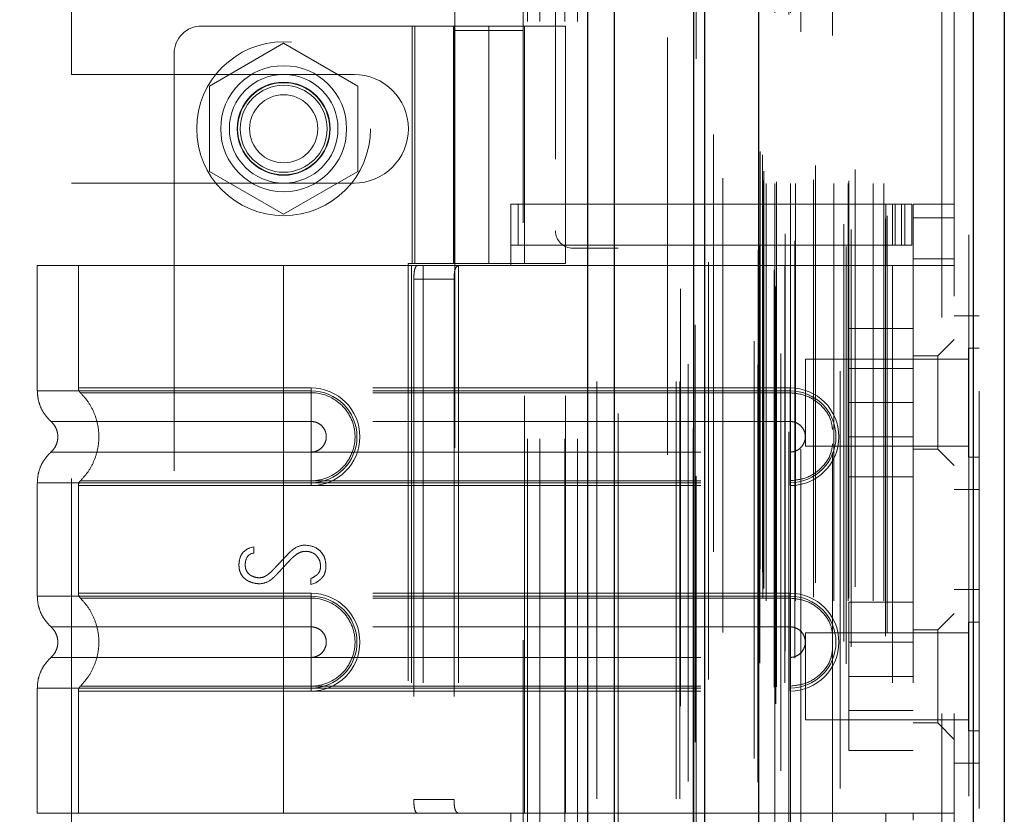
# Model space of a CAD drawing. Header units: inches. Extents: x 0.2 to 10.8, y 0.2 to 8.2.
# Tile 31 of 112: x 1.832 to 2.068, y 4.566 to 4.756. Entities that reach past the tile are written whole.
import ezdxf

# ---------------------------------------------------------------- set-up
doc = ezdxf.new("R2010")
doc.units = ezdxf.units.IN
doc.header["$MEASUREMENT"] = 0
doc.linetypes.add('HIDDEN', pattern=[0.075, 0.05, -0.025])
doc.layers.add('DIMENSIONS', color=140, linetype='Continuous')
doc.styles.add('SLDTEXTSTYLE0', font='TXT', dxfattribs={"width": 0.7})
doc.dimstyles.new('SLDDIMSTYLE1', dxfattribs={"dimtxt": 0.084961, "dimasz": 0.13, "dimexe": 0, "dimexo": 0.0625, "dimgap": 0.02124, "dimtad": 0, "dimtih": 1, "dimtoh": 1, "dimlfac": 12, "dimrnd": 1e-09, "dimzin": 12, "dimdsep": 46, "dimtxsty": 'SLDTEXTSTYLE0', "dimsah": 1, "dimcen": 0.09, "dimadec": 0, "dimazin": 3, "dimtfac": 1, "dimtmove": 0, "dimatfit": 0, "dimfxl": 0, "dimfrac": 2, "dimtolj": 1, "dimtzin": 12, "dimarcsym": 0})

# ---------------------------------------------------------------- blocks, each defined once
blk = doc.blocks.new('_D_6')
at = {"layer": 'DIMENSIONS'}
for p, q in [((1.13958, 4.356), (1.13958, 4.606)), ((1.84946, 4.356), (1.01458, 4.356)), ((0.97801, 4.14364), (0.94948, 4.14364)), ((0.94948, 4.14364), (0.94948, 4.00861)), ((1.30116, 4.14364), (1.32969, 4.14364)), ((1.32969, 4.14364), (1.32969, 4.00861)), ((0.94948, 4.00861), (0.97801, 4.00861)), ((1.32969, 4.00861), (1.30116, 4.00861)), ((1.84946, 3.91933), (1.01458, 3.91933)), ((1.13958, 3.91933), (1.13958, 3.66933))]:
    blk.add_line(p, q, dxfattribs=at)
for points in [[(1.13958, 4.356), (1.15958, 4.486), (1.11958, 4.486)], [(1.13958, 3.91933), (1.11958, 3.78933), (1.15958, 3.78933)]]:
    blk.add_solid(points, dxfattribs=at)
at = {"layer": 'DIMENSIONS', "char_height": 0.083333, "attachment_point": 1, "style": 'SLDTEXTSTYLE0'}
for s, insert in [('5.24', (1.01335, 4.27008)), ('133.1', (0.97801, 4.11603))]:
    blk.add_mtext(s, dxfattribs=dict(at, insert=insert))

msp = doc.modelspace()

# ---------------------------------------------------------------- linework, layer by layer
at = {"color": 7, "linetype": 'Continuous', "lineweight": 25}
for p, q in [((1.9685972, 3.1697457), (1.9685972, 5.1155752)), ((1.9749612, 3.1697457), (1.9749612, 5.1143949)), ((1.9940371, 3.1697457), (1.9940371, 5.1054213)), ((1.9966732, 3.1697457), (1.9966732, 5.1051624)), ((2.0094762, 5.0794582), (2.0094762, 3.1958502)), ((2.0609972, 5.0703737), (2.0609972, 3.2049347)), ((2.0684343, 5.0674286), (2.0684343, 3.2078798))]:
    msp.add_line(p, q, dxfattribs=at)
at = {"color": 7, "linetype": 'HIDDEN', "lineweight": 18}
for p, q in [((1.9685972, 5.1155752), (1.9685972, 3.1697457)), ((1.9685972, 5.1155752), (1.9685972, 3.1697457)), ((1.9685972, 3.1697457), (1.9685972, 5.1155752)), ((1.9707185, 3.1697457), (1.9707185, 5.1143949)), ((1.9707185, 3.1697457), (1.9707185, 5.1143949)), ((1.9749612, 3.1697457), (1.9749612, 5.1143949)), ((1.9897945, 3.1697457), (1.9897945, 5.1054213)), ((1.9897945, 3.1697457), (1.9897945, 5.1054213)), ((1.9906732, 3.1697457), (1.9906732, 5.1051624)), ((1.9940371, 3.1697457), (1.9940371, 5.1054213)), ((1.9942914, 3.1833798), (1.9942914, 5.0919286)), ((2.0137017, 3.1925161), (2.0137017, 5.0827923)), ((2.0137017, 3.1925161), (2.0137017, 5.0827923)), ((2.0084343, 5.0794582), (2.0084343, 3.1958502)), ((2.0132764, 3.1965202), (2.0132764, 5.0787882)), ((2.0137861, 3.1966101), (2.0137861, 5.0786983)), ((2.0158395, 3.1975848), (2.0158395, 5.0777236)), ((1.9975466, 3.1983385), (1.9975466, 5.0769749)), ((1.9975466, 3.1983469), (1.9975466, 5.0769733)), ((2.0148472, 5.0764778), (2.0148472, 3.1988016)), ((2.0093739, 5.0737642), (2.0093739, 3.2015442)), ((2.0094007, 3.2013345), (2.0094007, 5.0739739)), ((2.0098522, 3.2022981), (2.0098522, 5.0730103)), ((2.0098522, 3.2022981), (2.0098522, 5.0730103)), ((2.030514, 3.2021485), (2.030514, 5.0731599)), ((2.0182373, 3.2034893), (2.0182373, 5.071821)), ((2.0290825, 5.0722358), (2.0290825, 3.2030767)), ((2.0599553, 5.0703737), (2.0599553, 3.2049347)), ((2.0599553, 3.2049347), (2.0599553, 5.0703737)), ((2.0609972, 3.2049347), (2.0609972, 5.0703737)), ((2.0158705, 3.2051319), (2.0158705, 5.0701765)), ((2.0299297, 3.2074509), (2.0299297, 5.0678575)), ((2.0316945, 3.2061817), (2.0316945, 5.0691301)), ((2.0009832, 3.2096113), (2.0009832, 5.0656726)), ((2.0399467, 3.2087533), (2.0399467, 5.0665552)), ((2.0403794, 3.209484), (2.0403794, 5.0658244)), ((2.0624343, 5.0674286), (2.0624343, 3.2078798)), ((2.0105232, 3.2180345), (2.0105232, 5.0572739)), ((2.0105232, 3.2180345), (2.0105232, 5.0572739)), ((2.0113662, 3.2172012), (2.0113662, 5.0581072)), ((2.0113662, 3.2172012), (2.0113662, 5.0581072)), ((2.0134399, 5.0581072), (2.0134399, 3.2172012)), ((2.0134399, 3.2172012), (2.0134399, 5.0581072)), ((2.0138565, 3.2176179), (2.0138565, 5.0576905)), ((2.0167732, 5.0576905), (2.0167732, 3.2176179)), ((2.0171899, 3.2172012), (2.0171899, 5.0581072)), ((2.0171899, 5.0581072), (2.0171899, 3.2172012)), ((2.018363, 3.2172012), (2.018363, 5.0581072)), ((2.0226616, 3.2181178), (2.0226616, 5.057232)), ((2.0275336, 3.2172012), (2.0275336, 5.0581072)), ((2.0309786, 3.2172012), (2.0309786, 5.0581072)), ((2.0311907, 3.2178653), (2.0311907, 5.057446)), ((2.0370135, 3.2172012), (2.0370135, 5.0581072)), ((2.0395461, 3.2172012), (2.0395461, 5.0581072)), ((2.0395461, 3.2172012), (2.0395461, 5.0581072)), ((2.0107677, 3.2201959), (2.0107677, 5.0551125)), ((2.023209, 3.2214964), (2.023209, 5.053812)), ((2.023209, 3.2214964), (2.023209, 5.053812)), ((2.0327052, 3.2205672), (2.0327052, 5.0547412)), ((2.0196539, 5.0535412), (2.0196539, 3.221753)), ((2.0272649, 5.0527118), (2.0272649, 3.222598)), ((2.0099056, 3.2248874), (2.0099056, 5.050421)), ((2.0099056, 3.2248874), (2.0099056, 5.050421)), ((2.0104528, 3.2241144), (2.0104528, 5.051194)), ((2.0104528, 3.2241144), (2.0104528, 5.051194)), ((1.9945799, 5.0471096), (1.9945799, 3.2282129)), ((1.9987137, 3.2289779), (1.9987137, 5.0463305)), ((1.9608398, 5.0230791), (1.9608398, 4.7058707)), ((1.9876732, 3.2521624), (1.9876732, 5.0230791)), ((1.9876732, 3.2521624), (1.9876732, 5.0230791)), ((1.9876732, 3.2521624), (1.9876732, 5.0230791)), ((1.9876732, 3.2521624), (1.9876732, 5.0230791)), ((2.0534343, 3.2901959), (2.0534343, 4.9851125)), ((2.0534343, 3.2901959), (2.0534343, 4.9851125)), ((2.0534343, 4.9851125), (2.0534343, 3.2901959)), ((2.0534343, 4.9851125), (2.0534343, 3.2901959)), ((2.0564343, 3.2901959), (2.0564343, 4.9851125)), ((1.9540898, 4.3559957), (1.9540898, 4.9078291)), ((1.9540898, 4.3559957), (1.9540898, 4.9078291)), ((1.9570898, 4.3559957), (1.9570898, 4.9078291)), ((1.9630898, 4.3559957), (1.9630898, 4.9078291)), ((1.9660898, 4.3559957), (1.9660898, 4.9078291)), ((1.9660898, 4.3559957), (1.9660898, 4.9078291)), ((1.8448398, 4.7433499), (1.8448398, 4.8255895)), ((1.9366837, 4.7702543), (1.9366837, 4.7538501)), ((1.9530879, 4.7538501), (1.9530879, 4.7702543)), ((1.9448858, 4.7549524), (1.8759881, 4.7549524)), ((1.9265131, 4.7549524), (1.9265131, 4.6980299)), ((1.9271391, 4.6980299), (1.9271391, 4.7549524)), ((1.9363556, 4.7549524), (1.9363556, 4.6980299)), ((1.9366462, 4.7549524), (1.9366462, 4.6980299)), ((1.9448858, 4.7549524), (1.9448858, 4.6980299)), ((1.9448858, 4.7549524), (1.9632585, 4.7549524)), ((1.9448858, 4.6980299), (1.9448858, 4.7549524)), ((1.953416, 4.6980299), (1.953416, 4.7549524)), ((1.9632585, 4.6980299), (1.9632585, 4.7549524)), ((1.9366837, 4.7538501), (1.9530879, 4.7538501)), ((1.9366837, 4.7538501), (1.9366837, 4.5077871)), ((1.9530879, 4.5077871), (1.9530879, 4.7538501)), ((1.8956732, 4.750825), (1.8779232, 4.740577)), ((1.9134232, 4.740577), (1.8956732, 4.750825)), ((1.8694265, 4.7483908), (1.8694265, 4.5154511)), ((1.8448398, 4.7433499), (1.9125482, 4.7433499)), ((1.8779232, 4.740577), (1.8779232, 4.7200811)), ((1.9134232, 4.7200811), (1.9134232, 4.740577)), ((1.8779232, 4.7200811), (1.8956732, 4.7098331)), ((1.8956732, 4.7098331), (1.9134232, 4.7200811)), ((1.8448398, 4.5465166), (1.8448398, 4.7173082)), ((1.8448398, 4.7173082), (1.9125482, 4.7173082)), ((1.9501351, 4.7123015), (2.0400301, 4.7123015)), ((1.9501351, 4.6975377), (1.9501351, 4.7123015)), ((1.9519281, 4.702459), (1.9519281, 4.7123015)), ((2.0400301, 4.6975377), (2.0400301, 4.7123015)), ((2.0400301, 4.7123015), (2.0416705, 4.7123015)), ((2.0416705, 4.7123015), (2.0416705, 4.702459)), ((2.0416705, 4.7123015), (2.0446233, 4.7123015)), ((2.0422817, 4.702459), (2.0422817, 4.7123015)), ((2.0437696, 4.702459), (2.0437696, 4.7123015)), ((2.0446233, 4.702459), (2.0446233, 4.7123015)), ((2.0446233, 4.7123015), (2.0462637, 4.7123015)), ((2.0446233, 4.702459), (2.0446233, 4.7123015)), ((2.0462637, 4.702459), (2.0462637, 4.7123015)), ((2.0564343, 4.7123015), (2.0465918, 4.7123015)), ((2.0465918, 4.7090207), (2.0465918, 4.7123015)), ((2.0564343, 4.7090207), (2.0465918, 4.7090207)), ((2.0465918, 4.7090207), (2.0465918, 4.6991782)), ((2.0564343, 4.7090207), (2.0465918, 4.7090207)), ((1.9501351, 4.702459), (2.0400301, 4.702459)), ((2.0416705, 4.702459), (2.0400301, 4.702459)), ((2.0446233, 4.702459), (2.0416705, 4.702459)), ((2.0462637, 4.702459), (2.0446233, 4.702459)), ((1.9758398, 4.7017041), (1.9650065, 4.7017041)), ((1.9758398, 4.5621207), (1.9758398, 4.7017041)), ((1.8956732, 4.6975377), (1.8366181, 4.6975377)), ((1.8366181, 4.6975377), (1.8366181, 4.667531)), ((1.8464606, 4.6975377), (1.8464606, 4.6682417)), ((1.8956732, 4.6975377), (1.8956732, 4.667531)), ((1.9263265, 4.6975377), (1.8956732, 4.6975377)), ((1.8956732, 4.6975377), (1.8956732, 4.667531)), ((1.8956732, 4.6975377), (1.8956732, 4.6682417)), ((1.8956732, 4.6975377), (1.8956732, 4.6682417)), ((1.9254987, 4.6980299), (1.9448858, 4.6980299)), ((1.9254987, 4.6980299), (1.9254987, 4.565812)), ((1.9263265, 4.6975377), (1.9263265, 4.5663041)), ((1.9291385, 4.6975377), (1.9263265, 4.6975377)), ((1.9263265, 4.6975377), (1.9263265, 4.5663041)), ((1.9291385, 4.6975377), (1.9291385, 4.5663041)), ((1.9632585, 4.6975377), (1.9291385, 4.6975377)), ((1.9375746, 4.6975377), (1.9375746, 4.5663041)), ((1.9632585, 4.6980299), (1.9448858, 4.6980299)), ((1.953416, 4.5663041), (1.953416, 4.6975377)), ((1.9632585, 4.5663041), (1.9632585, 4.6975377)), ((1.9632585, 4.6975377), (2.0400301, 4.6975377)), ((1.9632585, 4.6975377), (2.0400301, 4.6975377)), ((2.0416705, 4.6975377), (2.0400301, 4.6975377)), ((2.0416705, 4.6975377), (2.0416705, 4.5663041)), ((2.0564343, 4.6975377), (2.0416705, 4.6975377)), ((2.0416705, 4.6975377), (2.0416705, 4.5663041)), ((2.0465918, 4.6991782), (2.0564343, 4.6991782)), ((2.0465918, 4.6975377), (2.0465918, 4.6991782)), ((2.0465918, 4.6975377), (2.0465918, 4.5663041)), ((1.926871, 4.6942569), (1.926871, 4.569585)), ((1.926871, 4.6942569), (1.9365218, 4.6942569)), ((1.9365218, 4.6942569), (1.9365218, 4.569585)), ((2.0624343, 4.6855292), (2.0564343, 4.6855292)), ((2.0465918, 4.6824459), (2.0311751, 4.6824459)), ((2.0311751, 4.6824459), (2.0311751, 4.6646959)), ((2.0564343, 4.6798212), (2.0524973, 4.6758842)), ((2.0598302, 4.6777167), (2.0598302, 4.6646959)), ((2.0624343, 4.6777167), (2.0598302, 4.6777167)), ((2.0207677, 4.6751125), (2.0207677, 4.6646959)), ((2.0598302, 4.6751125), (2.0207677, 4.6751125)), ((2.0524973, 4.6758842), (2.0465918, 4.6758842)), ((2.0524973, 4.6647293), (2.0524973, 4.6758842)), ((2.0465918, 4.6728584), (2.0311751, 4.6728584)), ((1.8956732, 4.6682417), (1.9022349, 4.6682417)), ((2.0170642, 4.6682417), (1.8956732, 4.6682417)), ((1.8956732, 4.667531), (1.9022349, 4.667531)), ((2.0170642, 4.667531), (1.8956732, 4.667531)), ((1.8956732, 4.6670712), (1.9022349, 4.6670712)), ((2.0170642, 4.6670712), (1.8956732, 4.6670712)), ((1.9022349, 4.6682417), (1.9022349, 4.6670712)), ((1.9022349, 4.667531), (1.9022349, 4.6601895)), ((2.0170642, 4.6682417), (2.0170642, 4.6670712)), ((2.0170642, 4.667531), (2.0170642, 4.6601895)), ((2.0207677, 4.6646959), (2.0207677, 4.6542792)), ((2.0465918, 4.6646959), (2.0311751, 4.6646959)), ((2.0311751, 4.6646959), (2.0311751, 4.6469459)), ((2.0524973, 4.6535745), (2.0524973, 4.6647293)), ((2.0598302, 4.6646959), (2.0598302, 4.651675)), ((1.8956732, 4.6601895), (1.9022349, 4.6601895)), ((2.0170642, 4.6601895), (1.8956732, 4.6601895)), ((2.0311751, 4.6565334), (2.0465918, 4.6565334)), ((1.9022349, 4.652865), (1.8956732, 4.652865)), ((1.8956732, 4.652865), (2.0170642, 4.652865)), ((1.9022349, 4.6455235), (1.9022349, 4.652865)), ((2.0170642, 4.6455235), (2.0170642, 4.652865)), ((2.0207677, 4.6542792), (2.0598302, 4.6542792)), ((2.0465918, 4.6535745), (2.0524973, 4.6535745)), ((2.0524973, 4.6535745), (2.0564343, 4.6496375)), ((2.0598302, 4.651675), (2.0624343, 4.651675)), ((1.8366181, 4.6455235), (1.8366181, 4.6183184)), ((1.9022349, 4.6459833), (1.8956732, 4.6459833)), ((1.8956732, 4.6459833), (2.0170642, 4.6459833)), ((1.8956732, 4.6455235), (1.8956732, 4.6183184)), ((1.9022349, 4.6455235), (1.8956732, 4.6455235)), ((1.8956732, 4.6455235), (1.8956732, 4.6183184)), ((1.8956732, 4.6455235), (2.0170642, 4.6455235)), ((1.9022349, 4.6448128), (1.9022349, 4.6459833)), ((2.0170642, 4.6448128), (2.0170642, 4.6459833)), ((2.0465918, 4.6469459), (2.0311751, 4.6469459)), ((1.8464606, 4.6448128), (1.8464606, 4.6190291)), ((1.8956732, 4.6448128), (1.8956732, 4.6190291)), ((1.8956732, 4.6448128), (1.8956732, 4.6190291)), ((1.9022349, 4.6448128), (1.8956732, 4.6448128)), ((1.8956732, 4.6448128), (2.0170642, 4.6448128)), ((2.0564343, 4.6438625), (2.0624343, 4.6438625)), ((1.8875542, 4.629889), (1.888483, 4.6301292)), ((1.888483, 4.6301292), (1.888483, 4.62864)), ((1.9022224, 4.6211458), (1.9022224, 4.6225549)), ((1.9033753, 4.6215301), (1.9022224, 4.6211458)), ((2.0624343, 4.6199459), (2.0564343, 4.6199459)), ((1.8956732, 4.6190291), (1.9022349, 4.6190291)), ((2.0170642, 4.6190291), (1.8956732, 4.6190291)), ((1.8956732, 4.6183184), (1.9022349, 4.6183184)), ((2.0170642, 4.6183184), (1.8956732, 4.6183184)), ((1.8956732, 4.6178586), (1.9022349, 4.6178586)), ((2.0170642, 4.6178586), (1.8956732, 4.6178586)), ((1.9022349, 4.6190291), (1.9022349, 4.6178586)), ((1.9022349, 4.6183184), (1.9022349, 4.6109769)), ((2.0170642, 4.6190291), (2.0170642, 4.6178586)), ((2.0170642, 4.6183184), (2.0170642, 4.6109769)), ((2.0465918, 4.6168625), (2.0311751, 4.6168625)), ((2.0311751, 4.6168625), (2.0311751, 4.5991125)), ((2.0564343, 4.6142044), (2.0524973, 4.6102674)), ((1.8956732, 4.6109769), (1.9022349, 4.6109769)), ((2.0170642, 4.6109769), (1.8956732, 4.6109769)), ((2.0524973, 4.6102674), (2.0465918, 4.6102674)), ((2.0524973, 4.5879577), (2.0524973, 4.6102674)), ((2.0598302, 4.6121334), (2.0598302, 4.5991125)), ((2.0624343, 4.6121334), (2.0598302, 4.6121334)), ((2.0207677, 4.6095292), (2.0207677, 4.5991125)), ((2.0598302, 4.6095292), (2.0207677, 4.6095292)), ((2.0465918, 4.607275), (2.0311751, 4.607275)), ((1.9022349, 4.6036524), (1.8956732, 4.6036524)), ((1.8956732, 4.6036524), (2.0170642, 4.6036524)), ((1.9022349, 4.5963109), (1.9022349, 4.6036524)), ((2.0170642, 4.5963109), (2.0170642, 4.6036524)), ((2.0207677, 4.5991125), (2.0207677, 4.5886959)), ((2.0465918, 4.5991125), (2.0311751, 4.5991125)), ((2.0311751, 4.5991125), (2.0311751, 4.5813625)), ((2.0598302, 4.5991125), (2.0598302, 4.5860917)), ((1.8366181, 4.5963109), (1.8366181, 4.5663041)), ((1.9022349, 4.5967707), (1.8956732, 4.5967707)), ((1.8956732, 4.5967707), (2.0170642, 4.5967707)), ((1.8956732, 4.5963109), (1.8956732, 4.5663041)), ((1.9022349, 4.5963109), (1.8956732, 4.5963109)), ((1.8956732, 4.5963109), (1.8956732, 4.5663041)), ((1.8956732, 4.5963109), (2.0170642, 4.5963109)), ((1.9022349, 4.5956002), (1.9022349, 4.5967707)), ((2.0170642, 4.5956002), (2.0170642, 4.5967707)), ((1.8464606, 4.5956002), (1.8464606, 4.5663041)), ((1.8956732, 4.5956002), (1.8956732, 4.5663041)), ((1.8956732, 4.5956002), (1.8956732, 4.5663041)), ((1.9022349, 4.5956002), (1.8956732, 4.5956002)), ((1.8956732, 4.5956002), (2.0170642, 4.5956002)), ((2.0207677, 4.5886959), (2.0598302, 4.5886959)), ((2.0311751, 4.59095), (2.0465918, 4.59095)), ((2.0465918, 4.5879577), (2.0524973, 4.5879577)), ((2.0524973, 4.5879577), (2.0564343, 4.5840207)), ((2.0598302, 4.5860917), (2.0624343, 4.5860917)), ((2.0465918, 4.5813625), (2.0311751, 4.5813625)), ((2.0564343, 4.5782792), (2.0624343, 4.5782792)), ((1.9365218, 4.569585), (1.926871, 4.569585)), ((1.8956732, 4.5663041), (1.8366181, 4.5663041)), ((1.9263265, 4.5663041), (1.8956732, 4.5663041)), ((1.9291385, 4.5663041), (1.9263265, 4.5663041)), ((1.9632585, 4.5663041), (1.9291385, 4.5663041)), ((1.9501351, 4.5515404), (1.9501351, 4.5663041)), ((2.0400301, 4.5663041), (1.9632585, 4.5663041)), ((2.0400301, 4.5663041), (1.9632585, 4.5663041)), ((2.0416705, 4.5663041), (2.0400301, 4.5663041)), ((2.0400301, 4.5515404), (2.0400301, 4.5663041)), ((2.0564343, 4.5663041), (2.0416705, 4.5663041)), ((2.0465918, 4.5646637), (2.0465918, 4.5663041))]:
    msp.add_line(p, q, dxfattribs=at)
at = {"color": 7, "linetype": 'HIDDEN', "lineweight": 18, "flags": 128}
for points in [[(1.9907841, 5.0919858), (1.9907837, 4.1527501), (1.9907841, 3.1833229)], [(1.9926839, 5.073945), (1.9926838, 4.1527501), (1.9926839, 3.2013655)], [(2.0009832, 3.2096123), (2.000983, 4.0604169), (2.0009832, 5.0656965)], [(1.993855, 5.0584885), (1.9938542, 4.1527501), (1.993855, 3.2168374)], [(1.993855, 5.0584875), (1.9938544, 4.1762667), (1.993855, 3.2168205)], [(2.000971, 3.2185246), (2.0009712, 4.1225401), (2.000971, 5.0567824)]]:
    msp.add_lwpolyline(points, dxfattribs=at)
at = {"color": 7, "linetype": 'HIDDEN', "lineweight": 18}
for centre, radius in [((1.8956732, 4.7303291), 0.0208333), ((1.8956732, 4.7303461), 0.0150919), ((1.8956732, 4.7303291), 0.0130208), ((1.8956732, 4.7303461), 0.0111549), ((1.8956732, 4.7303291), 0.0110417), ((1.8956732, 4.7303291), 0.0104167), ((1.8956732, 4.7303291), 0.0081625)]:
    msp.add_circle(centre, radius, dxfattribs=at)
for centre, radius, start, end in [((1.8759881, 4.7483908), 0.0065617, 90, 180), ((1.9125482, 4.7303291), 0.0130208, 270, 90), ((1.9650065, 4.7058707), 0.0041667, 180, 270), ((1.9022349, 4.6565272), 0.0117145, 270, 90), ((1.9022349, 4.6565272), 0.0110038, 270, 90), ((2.0170642, 4.6565272), 0.0117145, 270, 90), ((2.0170642, 4.6565272), 0.0110038, 270, 90), ((1.9022349, 4.6073146), 0.0117145, 270, 90), ((1.9022349, 4.6073146), 0.0110038, 270, 90), ((2.0170642, 4.6073146), 0.0117145, 270, 90), ((2.0170642, 4.6073146), 0.0110038, 270, 90)]:
    msp.add_arc(centre, radius, start, end, dxfattribs=at)
for points, knots in [([(1.926871, 4.6942569), (1.926871, 4.6946916), (1.9268873, 4.6951181), (1.9269568, 4.6959144), (1.9270103, 4.6962791), (1.927161, 4.6968843), (1.9272599, 4.6971279), (1.9275007, 4.6974527), (1.9276449, 4.6975377), (1.927805, 4.6975377)], [0, 0, 0, 0, 0.25, 0.25, 0.5, 0.5, 0.75, 0.75, 1, 1, 1, 1]), ([(1.9378096, 4.6975377), (1.9375639, 4.6975377), (1.9373509, 4.6974619), (1.9370025, 4.6971473), (1.9368692, 4.696908), (1.9366764, 4.6963034), (1.9366147, 4.6959342), (1.9365382, 4.6951337), (1.9365218, 4.6946971), (1.9365218, 4.6942569)], [0, 0, 0, 0, 0.25, 0.25, 0.5, 0.5, 0.75, 0.75, 1, 1, 1, 1]), ([(1.8366179, 4.667531), (1.83666, 4.6668437), (1.836745, 4.665454), (1.8374269, 4.6634589), (1.8384698, 4.6616272), (1.8394543, 4.6606437), (1.839941, 4.6601574)], [0, 0, 0, 0, 0.24733805, 0.50013361, 0.7528697, 1, 1, 1, 1]), ([(1.8956732, 4.667531), (1.891808, 4.667531), (1.887943, 4.667531), (1.8803612, 4.667531), (1.8766447, 4.667531), (1.8695028, 4.667531), (1.8660777, 4.667531), (1.8596502, 4.667531), (1.856648, 4.667531), (1.8511818, 4.667531), (1.848718, 4.667531), (1.8444233, 4.667531), (1.8425925, 4.667531), (1.8396342, 4.667531), (1.8385068, 4.667531), (1.8369987, 4.667531), (1.8366181, 4.667531), (1.8366181, 4.667531), (1.8369987, 4.667531), (1.8385068, 4.667531), (1.8396342, 4.667531), (1.8425925, 4.667531), (1.8444233, 4.667531), (1.848718, 4.667531), (1.8511818, 4.667531), (1.856648, 4.667531), (1.8596502, 4.667531), (1.8660777, 4.667531), (1.8695028, 4.667531), (1.8766447, 4.667531), (1.8803612, 4.667531), (1.887943, 4.667531), (1.891808, 4.667531), (1.8956732, 4.667531)], [0, 0, 0, 0, 0.0625, 0.0625, 0.125, 0.125, 0.1875, 0.1875, 0.25, 0.25, 0.3125, 0.3125, 0.375, 0.375, 0.4375, 0.4375, 0.5, 0.5, 0.5625, 0.5625, 0.625, 0.625, 0.6875, 0.6875, 0.75, 0.75, 0.8125, 0.8125, 0.875, 0.875, 0.9375, 0.9375, 1, 1, 1, 1]), ([(1.8956732, 4.6682417), (1.888155, 4.6682417), (1.8752843, 4.6682417), (1.8593618, 4.6682417), (1.8490225, 4.6682417), (1.8451795, 4.6682417), (1.8490225, 4.6682417), (1.8593618, 4.6682417), (1.8752843, 4.6682417), (1.888155, 4.6682417), (1.8956732, 4.6682417)], [4.71239975, 4.71239975, 4.71239975, 4.71239975, 5.17054869, 5.49779793, 5.89049701, 6.2831961, 6.67589519, 7.06859428, 7.39584352, 7.85399245, 7.85399245, 7.85399245, 7.85399245]), ([(1.8464606, 4.6682493), (1.8464659, 4.6681404), (1.8464767, 4.6679203), (1.8465806, 4.6676038), (1.8467337, 4.6673079), (1.8468831, 4.667146), (1.8469571, 4.6670659)], [0, 0, 0, 0, 0.24752411, 0.50000002, 0.75247592, 1, 1, 1, 1]), ([(1.8468508, 4.6671694), (1.8475259, 4.6664417), (1.8488759, 4.6649865), (1.8502778, 4.6623374), (1.8511725, 4.6594962), (1.85148, 4.6565272), (1.8511725, 4.6535583), (1.8502778, 4.6507171), (1.8488759, 4.648068), (1.8475259, 4.6466128), (1.8468508, 4.645885)], [0, 0, 0, 0, 0.12508578, 0.25012635, 0.37515545, 0.5, 0.62484455, 0.74987365, 0.87491422, 1, 1, 1, 1]), ([(1.8956732, 4.6670712), (1.8892943, 4.6670712), (1.8829214, 4.6670712), (1.8711363, 4.6670713), (1.8657306, 4.6670713), (1.8567155, 4.6670714), (1.8531011, 4.6670714), (1.8482219, 4.6670715), (1.8469521, 4.6670715), (1.8469534, 4.6670715), (1.8482203, 4.6670716), (1.8531022, 4.6670716), (1.856714, 4.6670716), (1.8657308, 4.6670717), (1.8711359, 4.6670717), (1.8829212, 4.6670718), (1.8892934, 4.6670718), (1.8956732, 4.6670718)], [0, 0, 0, 0, 0.125, 0.125, 0.25, 0.25, 0.375, 0.375, 0.5, 0.5, 0.625, 0.625, 0.75, 0.75, 0.875, 0.875, 1, 1, 1, 1]), ([(1.8956732, 4.667531), (1.8956732, 4.66615), (1.8956732, 4.6647696), (1.8956732, 4.6622487), (1.8956732, 4.6611093), (1.8956732, 4.6601895)], [0, 0, 0, 0, 0.5, 0.5, 1, 1, 1, 1]), ([(1.8956732, 4.667531), (1.8956732, 4.6661915), (1.8956732, 4.6633829), (1.8956732, 4.6610778), (1.8956732, 4.6601886)], [0.052118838, 0.052118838, 0.052118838, 0.052118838, 0.500001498, 0.948006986, 0.948006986, 0.948006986, 0.948006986]), ([(1.8956732, 4.6459833), (1.8956732, 4.6487148), (1.8956732, 4.6565272), (1.8956732, 4.6643397), (1.8956732, 4.6670712)], [0.027131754, 0.027131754, 0.027131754, 0.027131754, 0.5, 0.972868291, 0.972868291, 0.972868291, 0.972868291]), ([(1.9022349, 4.6670712), (1.9050064, 4.6670989), (1.909104, 4.6653494), (1.9122296, 4.6606668), (1.9130534, 4.6565272), (1.9122296, 4.6523876), (1.909104, 4.6477051), (1.9050064, 4.6459555), (1.9022349, 4.6459833)], [6.28318531, 6.28318531, 6.28318531, 6.28318531, 7.06858347, 7.46128255, 7.85398163, 8.24668072, 8.6393798, 9.42477796, 9.42477796, 9.42477796, 9.42477796]), ([(2.0272649, 4.6582531), (2.0271581, 4.6590384), (2.0268648, 4.6611959), (2.0246685, 4.6641487), (2.0212157, 4.6665979), (2.0184481, 4.6669134), (2.0170642, 4.6670712)], [0, 0, 0, 0, 0.16020075, 0.44013383, 0.72006692, 1, 1, 1, 1]), ([(1.8398688, 4.6602215), (1.8401155, 4.6599756), (1.8406095, 4.6594833), (1.8411279, 4.6585652), (1.8414618, 4.6575716), (1.8415782, 4.6565272), (1.8414618, 4.6554828), (1.8411279, 4.6544892), (1.8406095, 4.6535711), (1.8401155, 4.6530788), (1.8398688, 4.652833)], [0, 0, 0, 0, 0.12483242, 0.24993914, 0.37510573, 0.5, 0.62489427, 0.75006086, 0.87516758, 1, 1, 1, 1]), ([(1.8956732, 4.6601886), (1.8874028, 4.6601886), (1.8729904, 4.6601886), (1.8548677, 4.6601886), (1.8428799, 4.6601886), (1.8384185, 4.6601886), (1.8428799, 4.6601886), (1.8548677, 4.6601886), (1.8729904, 4.6601886), (1.8874028, 4.6601886), (1.8956732, 4.6601886)], [4.71241411, 4.71241411, 4.71241411, 4.71241411, 5.15721613, 5.48839216, 5.88580339, 6.28321463, 6.68062587, 7.0780371, 7.40921314, 7.85401516, 7.85401516, 7.85401516, 7.85401516]), ([(1.9022349, 4.6601895), (1.9027142, 4.6601895), (1.9031934, 4.6600941), (1.9040792, 4.6597272), (1.9044855, 4.6594558), (1.9051634, 4.6587778), (1.9054349, 4.6583716), (1.9058018, 4.6574858), (1.9058971, 4.6570066), (1.9058971, 4.6560479), (1.9058018, 4.6555687), (1.9054349, 4.6546829), (1.9051634, 4.6542766), (1.9044855, 4.6535987), (1.9040792, 4.6533272), (1.9031934, 4.6529603), (1.9027142, 4.652865), (1.9022349, 4.652865)], [0, 0, 0, 0, 0.125, 0.125, 0.25, 0.25, 0.375, 0.375, 0.5, 0.5, 0.625, 0.625, 0.75, 0.75, 0.875, 0.875, 1, 1, 1, 1]), ([(2.0170642, 4.652865), (2.0175436, 4.652865), (2.0180228, 4.6529603), (2.0189086, 4.6533272), (2.0193149, 4.6535987), (2.0199928, 4.6542766), (2.0202642, 4.6546829), (2.0206312, 4.6555687), (2.0207265, 4.6560479), (2.0207265, 4.6570066), (2.0206312, 4.6574858), (2.0202642, 4.6583716), (2.0199928, 4.6587778), (2.0193149, 4.6594558), (2.0189086, 4.6597272), (2.0180228, 4.6600941), (2.0175436, 4.6601895), (2.0170642, 4.6601895)], [0, 0, 0, 0, 0.125, 0.125, 0.25, 0.25, 0.375, 0.375, 0.5, 0.5, 0.625, 0.625, 0.75, 0.75, 0.875, 0.875, 1, 1, 1, 1]), ([(2.0170642, 4.6459833), (2.0184481, 4.646141), (2.0212157, 4.6464566), (2.0246685, 4.6489058), (2.0268648, 4.6518586), (2.0271581, 4.6540161), (2.0272649, 4.6548014)], [0, 0, 0, 0, 0.27993308, 0.55986617, 0.83979925, 1, 1, 1, 1]), ([(1.839941, 4.6528971), (1.8394543, 4.6524108), (1.8384698, 4.6514273), (1.8374269, 4.6495955), (1.836745, 4.6476005), (1.83666, 4.6462107), (1.8366179, 4.6455234)], [0, 0, 0, 0, 0.24713031, 0.49986639, 0.75266195, 1, 1, 1, 1]), ([(1.8956732, 4.6528659), (1.8874028, 4.6528659), (1.8729904, 4.6528659), (1.8548677, 4.6528659), (1.8428799, 4.6528659), (1.8384185, 4.6528659), (1.8428799, 4.6528659), (1.8548677, 4.6528659), (1.8729904, 4.6528659), (1.8874028, 4.6528659), (1.8956732, 4.6528659)], [4.71236405, 4.71236405, 4.71236405, 4.71236405, 5.15716608, 5.48834211, 5.88575335, 6.2831646, 6.68057584, 7.07798708, 7.40916311, 7.85396503, 7.85396503, 7.85396503, 7.85396503]), ([(1.8956732, 4.6455235), (1.8956732, 4.646863), (1.8956732, 4.6496716), (1.8956732, 4.6519767), (1.8956732, 4.6528659)], [0.052118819, 0.052118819, 0.052118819, 0.052118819, 0.500001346, 0.948007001, 0.948007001, 0.948007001, 0.948007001]), ([(1.8956732, 4.6455235), (1.8956732, 4.6469045), (1.8956732, 4.6482848), (1.8956732, 4.6508058), (1.8956732, 4.6519452), (1.8956732, 4.652865)], [0, 0, 0, 0, 0.5, 0.5, 1, 1, 1, 1]), ([(1.8956732, 4.6455235), (1.891808, 4.6455235), (1.887943, 4.6455235), (1.8803612, 4.6455235), (1.8766447, 4.6455235), (1.8695028, 4.6455235), (1.8660777, 4.6455235), (1.8596502, 4.6455235), (1.856648, 4.6455235), (1.8511818, 4.6455235), (1.848718, 4.6455235), (1.8444233, 4.6455235), (1.8425925, 4.6455235), (1.8396342, 4.6455235), (1.8385068, 4.6455235), (1.8369987, 4.6455235), (1.8366181, 4.6455235), (1.8366181, 4.6455235), (1.8369987, 4.6455235), (1.8385068, 4.6455235), (1.8396342, 4.6455235), (1.8425925, 4.6455235), (1.8444233, 4.6455235), (1.848718, 4.6455235), (1.8511818, 4.6455235), (1.856648, 4.6455235), (1.8596502, 4.6455235), (1.8660777, 4.6455235), (1.8695028, 4.6455235), (1.8766447, 4.6455235), (1.8803612, 4.6455235), (1.887943, 4.6455235), (1.891808, 4.6455235), (1.8956732, 4.6455235)], [0, 0, 0, 0, 0.0625, 0.0625, 0.125, 0.125, 0.1875, 0.1875, 0.25, 0.25, 0.3125, 0.3125, 0.375, 0.375, 0.4375, 0.4375, 0.5, 0.5, 0.5625, 0.5625, 0.625, 0.625, 0.6875, 0.6875, 0.75, 0.75, 0.8125, 0.8125, 0.875, 0.875, 0.9375, 0.9375, 1, 1, 1, 1]), ([(1.8469571, 4.6459886), (1.8468831, 4.6459085), (1.8467337, 4.6457466), (1.8465806, 4.6454507), (1.8464767, 4.6451342), (1.8464659, 4.6449141), (1.8464606, 4.6448052)], [0, 0, 0, 0, 0.24752409, 0.49999999, 0.7524759, 1, 1, 1, 1]), ([(1.8956732, 4.6459826), (1.8892934, 4.6459827), (1.8829212, 4.6459827), (1.8711359, 4.6459827), (1.8657308, 4.6459828), (1.856714, 4.6459828), (1.8531022, 4.6459829), (1.8482203, 4.6459829), (1.8469534, 4.6459829), (1.8469521, 4.645983), (1.8482219, 4.645983), (1.8531011, 4.6459831), (1.8567155, 4.6459831), (1.8657306, 4.6459831), (1.8711363, 4.6459832), (1.8829214, 4.6459832), (1.8892943, 4.6459833), (1.8956732, 4.6459833)], [0, 0, 0, 0, 0.125, 0.125, 0.25, 0.25, 0.375, 0.375, 0.5, 0.5, 0.625, 0.625, 0.75, 0.75, 0.875, 0.875, 1, 1, 1, 1]), ([(1.8956732, 4.6448128), (1.888155, 4.6448128), (1.8752843, 4.6448128), (1.8593618, 4.6448128), (1.8490225, 4.6448128), (1.8451795, 4.6448128), (1.8490225, 4.6448128), (1.8593618, 4.6448128), (1.8752843, 4.6448128), (1.888155, 4.6448128), (1.8956732, 4.6448128)], [4.71239001, 4.71239001, 4.71239001, 4.71239001, 5.17053895, 5.49778819, 5.89048727, 6.28318636, 6.67588545, 7.06858454, 7.39583378, 7.85398272, 7.85398272, 7.85398272, 7.85398272]), ([(1.9022224, 4.6225549), (1.9027218, 4.6228199), (1.9033219, 4.6231856), (1.9036793, 4.6234377), (1.9041656, 4.6239538), (1.9045116, 4.6247536), (1.9045362, 4.6260486), (1.9042365, 4.6271384), (1.903277, 4.6284278), (1.9020129, 4.6290392), (1.9002655, 4.6291738), (1.8989823, 4.6285122), (1.8982121, 4.6279278), (1.8977342, 4.6274952), (1.8973098, 4.6270572), (1.8970896, 4.6268234), (1.8966101, 4.6263181), (1.8959781, 4.6256452), (1.8951945, 4.6248094), (1.8945634, 4.6241338), (1.8940877, 4.6236285), (1.8938664, 4.6233899), (1.8934352, 4.6229433), (1.8929723, 4.6225252), (1.8918158, 4.6216344), (1.8900885, 4.6211541), (1.8883697, 4.6214595), (1.887221, 4.6219183), (1.8865388, 4.6223236), (1.8856373, 4.6232076), (1.8851497, 4.6241912), (1.8849198, 4.6253946), (1.8850106, 4.6271616), (1.885674, 4.6287809), (1.8868259, 4.6296058), (1.8875542, 4.629889)], [0, 0, 0, 0, 0.03125, 0.046875, 0.0625, 0.09375, 0.125, 0.15625, 0.1875, 0.25, 0.3125, 0.34375, 0.359375, 0.375, 0.3828125, 0.390625, 0.40625, 0.4375, 0.46875, 0.5, 0.515625, 0.5234375, 0.53125, 0.546875, 0.5625, 0.625, 0.6875, 0.71875, 0.75, 0.78125, 0.8125, 0.84375, 0.875, 0.9375, 1, 1, 1, 1]), ([(1.888483, 4.62864), (1.8875476, 4.6284841), (1.8867838, 4.6278339), (1.8864803, 4.6264363), (1.8864336, 4.6252685), (1.8866931, 4.6243106), (1.8874368, 4.6235181), (1.8879922, 4.6231566), (1.8887809, 4.622848), (1.8899165, 4.622674), (1.8910162, 4.6228973), (1.8920376, 4.6236), (1.8926785, 4.624159), (1.8933281, 4.6248395), (1.8935694, 4.6251029), (1.8941853, 4.6257559), (1.8949652, 4.6265806), (1.8959714, 4.6276202), (1.8967249, 4.6284493), (1.8975708, 4.6292574), (1.8987737, 4.6301731), (1.8997908, 4.6305296), (1.900605, 4.6305296)], [0, 0, 0, 0, 0.125, 0.15625, 0.1875, 0.25, 0.28125, 0.3125, 0.375, 0.4375, 0.5, 0.53125, 0.5625, 0.578125, 0.59375, 0.625, 0.6875, 0.75, 0.8125, 0.84375, 0.875, 1, 1, 1, 1]), ([(1.900605, 4.6305296), (1.9018598, 4.6305296), (1.9034383, 4.6301132), (1.9049959, 4.6286337), (1.9056603, 4.6272371), (1.9058769, 4.6254124), (1.9056366, 4.6239646), (1.905268, 4.6232158), (1.9049516, 4.6227865), (1.9047927, 4.6226294), (1.9043045, 4.6222038), (1.9037244, 4.6217776), (1.9033753, 4.6215301)], [0, 0, 0, 0, 0.25, 0.375, 0.5, 0.625, 0.75, 0.8125, 0.84375, 0.875, 0.9375, 1, 1, 1, 1]), ([(1.8366179, 4.6183184), (1.83666, 4.6176311), (1.836745, 4.6162414), (1.8374269, 4.6142463), (1.8384698, 4.6124146), (1.8394543, 4.6114311), (1.839941, 4.6109448)], [0, 0, 0, 0, 0.24733805, 0.50013361, 0.7528697, 1, 1, 1, 1]), ([(1.8956732, 4.6183184), (1.891808, 4.6183184), (1.887943, 4.6183184), (1.8803612, 4.6183184), (1.8766447, 4.6183184), (1.8695028, 4.6183184), (1.8660777, 4.6183184), (1.8596502, 4.6183184), (1.856648, 4.6183184), (1.8511818, 4.6183184), (1.848718, 4.6183184), (1.8444233, 4.6183184), (1.8425925, 4.6183184), (1.8396342, 4.6183184), (1.8385068, 4.6183184), (1.8369987, 4.6183184), (1.8366181, 4.6183184), (1.8366181, 4.6183184), (1.8369987, 4.6183184), (1.8385068, 4.6183184), (1.8396342, 4.6183184), (1.8425925, 4.6183184), (1.8444233, 4.6183184), (1.848718, 4.6183184), (1.8511818, 4.6183184), (1.856648, 4.6183184), (1.8596502, 4.6183184), (1.8660777, 4.6183184), (1.8695028, 4.6183184), (1.8766447, 4.6183184), (1.8803612, 4.6183184), (1.887943, 4.6183184), (1.891808, 4.6183184), (1.8956732, 4.6183184)], [0, 0, 0, 0, 0.0625, 0.0625, 0.125, 0.125, 0.1875, 0.1875, 0.25, 0.25, 0.3125, 0.3125, 0.375, 0.375, 0.4375, 0.4375, 0.5, 0.5, 0.5625, 0.5625, 0.625, 0.625, 0.6875, 0.6875, 0.75, 0.75, 0.8125, 0.8125, 0.875, 0.875, 0.9375, 0.9375, 1, 1, 1, 1]), ([(1.8956732, 4.6190291), (1.88842, 4.6190291), (1.8757786, 4.6190291), (1.8598436, 4.6190291), (1.849239, 4.6190291), (1.8451661, 4.6190291), (1.8488726, 4.6190291), (1.8591845, 4.6190291), (1.8751623, 4.6190291), (1.8881099, 4.6190291), (1.8956732, 4.6190291)], [4.71239469, 4.71239469, 4.71239469, 4.71239469, 5.154448, 5.48366074, 5.87871603, 6.27377131, 6.6688266, 7.06388188, 7.39309462, 7.85399245, 7.85399245, 7.85399245, 7.85399245]), ([(1.8464606, 4.6190367), (1.846466, 4.6189278), (1.8464767, 4.6187077), (1.8465807, 4.6183912), (1.8467337, 4.6180953), (1.8468832, 4.6179334), (1.8469572, 4.6178533)], [0, 0, 0, 0, 0.24752414, 0.50000006, 0.75247595, 1, 1, 1, 1]), ([(1.8468508, 4.6179568), (1.8475216, 4.6172264), (1.8488639, 4.6157649), (1.8502674, 4.6131185), (1.851169, 4.6102806), (1.8514817, 4.6073146), (1.851169, 4.6043486), (1.8502674, 4.6015108), (1.8488639, 4.5988643), (1.8475216, 4.5974029), (1.8468508, 4.5966724)], [0, 0, 0, 0, 0.125054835, 0.250208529, 0.375263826, 0.5, 0.624736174, 0.749791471, 0.874945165, 1, 1, 1, 1]), ([(1.8956732, 4.6178586), (1.8936431, 4.6178586), (1.8914849, 4.6178586), (1.8869265, 4.6178586), (1.8845257, 4.6178586), (1.8795366, 4.6178586), (1.8769477, 4.6178586), (1.8716989, 4.6178586), (1.8690388, 4.6178586), (1.8638418, 4.6178586), (1.8613058, 4.6178586), (1.8566247, 4.6178586), (1.8544819, 4.6178586), (1.8508854, 4.6178586), (1.8494349, 4.6178586), (1.8474668, 4.6178586), (1.8469518, 4.6178586), (1.8469518, 4.6178586), (1.8474668, 4.6178586), (1.8494349, 4.6178586), (1.8508854, 4.6178586), (1.8544819, 4.6178586), (1.8566247, 4.6178586), (1.8613058, 4.6178586), (1.8638418, 4.6178586), (1.8690388, 4.6178586), (1.8716989, 4.6178586), (1.8769477, 4.6178586), (1.8795366, 4.6178586), (1.8845257, 4.6178586), (1.8869265, 4.6178586), (1.8914849, 4.6178586), (1.8936431, 4.6178586), (1.8956732, 4.6178586)], [0, 0, 0, 0, 0.0625, 0.0625, 0.125, 0.125, 0.1875, 0.1875, 0.25, 0.25, 0.3125, 0.3125, 0.375, 0.375, 0.4375, 0.4375, 0.5, 0.5, 0.5625, 0.5625, 0.625, 0.625, 0.6875, 0.6875, 0.75, 0.75, 0.8125, 0.8125, 0.875, 0.875, 0.9375, 0.9375, 1, 1, 1, 1]), ([(1.8956732, 4.6183184), (1.8956732, 4.6169374), (1.8956732, 4.615557), (1.8956732, 4.6130361), (1.8956732, 4.6118967), (1.8956732, 4.6109769)], [0, 0, 0, 0, 0.5, 0.5, 1, 1, 1, 1]), ([(1.8956732, 4.6183184), (1.8956732, 4.6169789), (1.8956732, 4.6141703), (1.8956732, 4.6118652), (1.8956732, 4.610976)], [0.052118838, 0.052118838, 0.052118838, 0.052118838, 0.500001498, 0.948006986, 0.948006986, 0.948006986, 0.948006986]), ([(1.9022349, 4.6178586), (1.9050064, 4.6178863), (1.909104, 4.6161368), (1.9122296, 4.6114543), (1.9130534, 4.6073146), (1.9122296, 4.603175), (1.909104, 4.5984925), (1.9050064, 4.5967429), (1.9022349, 4.5967707)], [6.28318531, 6.28318531, 6.28318531, 6.28318531, 7.06858347, 7.46128255, 7.85398163, 8.24668072, 8.6393798, 9.42477796, 9.42477796, 9.42477796, 9.42477796]), ([(2.0272649, 4.6090405), (2.0271581, 4.6098258), (2.0268648, 4.6119833), (2.0246685, 4.6149361), (2.0212157, 4.6173853), (2.0184481, 4.6177008), (2.0170642, 4.6178586)], [0, 0, 0, 0, 0.16020075, 0.44013383, 0.72006692, 1, 1, 1, 1]), ([(1.8398688, 4.6110089), (1.8401155, 4.610763), (1.8406095, 4.6102707), (1.8411279, 4.6093526), (1.8414618, 4.608359), (1.8415782, 4.6073146), (1.8414618, 4.6062702), (1.8411279, 4.6052766), (1.8406095, 4.6043585), (1.8401155, 4.6038662), (1.8398688, 4.6036204)], [0, 0, 0, 0, 0.12483242, 0.24993914, 0.37510573, 0.5, 0.62489427, 0.75006086, 0.87516758, 1, 1, 1, 1]), ([(1.8956732, 4.610976), (1.8874028, 4.610976), (1.8729904, 4.610976), (1.8548677, 4.610976), (1.8428799, 4.610976), (1.8384185, 4.610976), (1.8428799, 4.610976), (1.8548677, 4.610976), (1.8729904, 4.610976), (1.8874028, 4.610976), (1.8956732, 4.610976)], [4.71241411, 4.71241411, 4.71241411, 4.71241411, 5.15721613, 5.48839216, 5.88580339, 6.28321463, 6.68062587, 7.0780371, 7.40921314, 7.85401516, 7.85401516, 7.85401516, 7.85401516]), ([(1.9022349, 4.6109769), (1.9027142, 4.6109769), (1.9031934, 4.6108815), (1.9040792, 4.6105146), (1.9044855, 4.6102432), (1.9051634, 4.6095652), (1.9054349, 4.609159), (1.9058018, 4.6082732), (1.9058971, 4.607794), (1.9058971, 4.6068353), (1.9058018, 4.6063561), (1.9054349, 4.6054703), (1.9051634, 4.605064), (1.9044855, 4.6043861), (1.9040792, 4.6041146), (1.9031934, 4.6037477), (1.9027142, 4.6036524), (1.9022349, 4.6036524)], [0, 0, 0, 0, 0.125, 0.125, 0.25, 0.25, 0.375, 0.375, 0.5, 0.5, 0.625, 0.625, 0.75, 0.75, 0.875, 0.875, 1, 1, 1, 1]), ([(2.0170642, 4.6036524), (2.0175436, 4.6036524), (2.0180228, 4.6037477), (2.0189086, 4.6041146), (2.0193149, 4.6043861), (2.0199928, 4.605064), (2.0202642, 4.6054703), (2.0206312, 4.6063561), (2.0207265, 4.6068353), (2.0207265, 4.607794), (2.0206312, 4.6082732), (2.0202642, 4.609159), (2.0199928, 4.6095652), (2.0193149, 4.6102432), (2.0189086, 4.6105146), (2.0180228, 4.6108815), (2.0175436, 4.6109769), (2.0170642, 4.6109769)], [0, 0, 0, 0, 0.125, 0.125, 0.25, 0.25, 0.375, 0.375, 0.5, 0.5, 0.625, 0.625, 0.75, 0.75, 0.875, 0.875, 1, 1, 1, 1]), ([(2.0170642, 4.5967707), (2.0184481, 4.5969284), (2.0212157, 4.597244), (2.0246685, 4.5996932), (2.0268648, 4.602646), (2.0271581, 4.6048035), (2.0272649, 4.6055888)], [0, 0, 0, 0, 0.27993308, 0.55986617, 0.83979925, 1, 1, 1, 1]), ([(1.839941, 4.6036845), (1.8394543, 4.6031982), (1.8384698, 4.6022147), (1.8374269, 4.6003829), (1.836745, 4.5983879), (1.83666, 4.5969982), (1.8366179, 4.5963108)], [0, 0, 0, 0, 0.24713031, 0.49986639, 0.75266195, 1, 1, 1, 1]), ([(1.8956732, 4.6036533), (1.8874028, 4.6036533), (1.8729904, 4.6036533), (1.8548677, 4.6036533), (1.8428799, 4.6036533), (1.8384185, 4.6036533), (1.8428799, 4.6036533), (1.8548677, 4.6036533), (1.8729904, 4.6036533), (1.8874028, 4.6036533), (1.8956732, 4.6036533)], [4.71236405, 4.71236405, 4.71236405, 4.71236405, 5.15716608, 5.48834211, 5.88575335, 6.2831646, 6.68057584, 7.07798708, 7.40916311, 7.85396514, 7.85396514, 7.85396514, 7.85396514]), ([(1.8956732, 4.5963109), (1.8956732, 4.5976504), (1.8956732, 4.600459), (1.8956732, 4.6027641), (1.8956732, 4.6036533)], [0.052118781, 0.052118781, 0.052118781, 0.052118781, 0.500001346, 0.948006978, 0.948006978, 0.948006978, 0.948006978]), ([(1.8956732, 4.5963109), (1.8956732, 4.5976919), (1.8956732, 4.5990722), (1.8956732, 4.6015932), (1.8956732, 4.6027326), (1.8956732, 4.6036524)], [0, 0, 0, 0, 0.5, 0.5, 1, 1, 1, 1]), ([(1.8956732, 4.5963109), (1.891808, 4.5963109), (1.887943, 4.5963109), (1.8803612, 4.5963109), (1.8766447, 4.5963109), (1.8695028, 4.5963109), (1.8660777, 4.5963109), (1.8596502, 4.5963109), (1.856648, 4.5963109), (1.8511818, 4.5963109), (1.848718, 4.5963109), (1.8444233, 4.5963109), (1.8425925, 4.5963109), (1.8396342, 4.5963109), (1.8385068, 4.5963109), (1.8369987, 4.5963109), (1.8366181, 4.5963109), (1.8366181, 4.5963109), (1.8369987, 4.5963109), (1.8385068, 4.5963109), (1.8396342, 4.5963109), (1.8425925, 4.5963109), (1.8444233, 4.5963109), (1.848718, 4.5963109), (1.8511818, 4.5963109), (1.856648, 4.5963109), (1.8596502, 4.5963109), (1.8660777, 4.5963109), (1.8695028, 4.5963109), (1.8766447, 4.5963109), (1.8803612, 4.5963109), (1.887943, 4.5963109), (1.891808, 4.5963109), (1.8956732, 4.5963109)], [0, 0, 0, 0, 0.0625, 0.0625, 0.125, 0.125, 0.1875, 0.1875, 0.25, 0.25, 0.3125, 0.3125, 0.375, 0.375, 0.4375, 0.4375, 0.5, 0.5, 0.5625, 0.5625, 0.625, 0.625, 0.6875, 0.6875, 0.75, 0.75, 0.8125, 0.8125, 0.875, 0.875, 0.9375, 0.9375, 1, 1, 1, 1]), ([(1.8469572, 4.596776), (1.8468832, 4.5966959), (1.8467337, 4.596534), (1.8465807, 4.5962381), (1.8464767, 4.5959216), (1.846466, 4.5957015), (1.8464606, 4.5955926)], [0, 0, 0, 0, 0.24752406, 0.49999996, 0.75247587, 1, 1, 1, 1]), ([(1.8956732, 4.5967707), (1.8936431, 4.5967707), (1.8914849, 4.5967707), (1.8869265, 4.5967707), (1.8845257, 4.5967707), (1.8795366, 4.5967707), (1.8769477, 4.5967707), (1.8716989, 4.5967707), (1.8690388, 4.5967707), (1.8638418, 4.5967707), (1.8613058, 4.5967707), (1.8566247, 4.5967707), (1.8544819, 4.5967707), (1.8508854, 4.5967707), (1.8494349, 4.5967707), (1.8474668, 4.5967707), (1.8469518, 4.5967707), (1.8469518, 4.5967707), (1.8474668, 4.5967707), (1.8494349, 4.5967707), (1.8508854, 4.5967707), (1.8544819, 4.5967707), (1.8566247, 4.5967707), (1.8613058, 4.5967707), (1.8638418, 4.5967707), (1.8690388, 4.5967707), (1.8716989, 4.5967707), (1.8769477, 4.5967707), (1.8795366, 4.5967707), (1.8845257, 4.5967707), (1.8869265, 4.5967707), (1.8914849, 4.5967707), (1.8936431, 4.5967707), (1.8956732, 4.5967707)], [0, 0, 0, 0, 0.0625, 0.0625, 0.125, 0.125, 0.1875, 0.1875, 0.25, 0.25, 0.3125, 0.3125, 0.375, 0.375, 0.4375, 0.4375, 0.5, 0.5, 0.5625, 0.5625, 0.625, 0.625, 0.6875, 0.6875, 0.75, 0.75, 0.8125, 0.8125, 0.875, 0.875, 0.9375, 0.9375, 1, 1, 1, 1]), ([(1.8956732, 4.5956002), (1.8881099, 4.5956002), (1.8751623, 4.5956002), (1.8591845, 4.5956002), (1.8488726, 4.5956002), (1.8451661, 4.5956002), (1.849239, 4.5956002), (1.8598436, 4.5956002), (1.8757786, 4.5956002), (1.88842, 4.5956002), (1.8956732, 4.5956002)], [4.71239001, 4.71239001, 4.71239001, 4.71239001, 5.17328784, 5.50250058, 5.89755587, 6.29261115, 6.68766644, 7.08272172, 7.41193446, 7.85398778, 7.85398778, 7.85398778, 7.85398778]), ([(1.927805, 4.5663041), (1.9276449, 4.5663041), (1.9275024, 4.5663874), (1.9272599, 4.5667134), (1.9271615, 4.5669561), (1.9270106, 4.5675609), (1.9269569, 4.5679273), (1.9268877, 4.5687184), (1.926871, 4.5691503), (1.926871, 4.569585)], [0, 0, 0, 0, 0.25, 0.25, 0.5, 0.5, 0.75, 0.75, 1, 1, 1, 1]), ([(1.9365218, 4.569585), (1.9365218, 4.5691448), (1.9365379, 4.5687125), (1.9366145, 4.5679082), (1.936676, 4.5675403), (1.9368685, 4.5669356), (1.9370024, 4.5666952), (1.9373488, 4.5663814), (1.9375638, 4.5663041), (1.9378096, 4.5663041)], [0, 0, 0, 0, 0.25, 0.25, 0.5, 0.5, 0.75, 0.75, 1, 1, 1, 1])]:
    msp.add_open_spline(points, degree=3, knots=knots, dxfattribs=at)
for points in [[(1.8956732, 4.6682417), (1.8956732, 4.6678072), (1.8956732, 4.6673756), (1.8956732, 4.6670712)], [(1.8956732, 4.6682417), (1.8956732, 4.6678174), (1.8956732, 4.6673643), (1.8956732, 4.6670711)], [(1.8956732, 4.6459833), (1.8956732, 4.6487258), (1.8956732, 4.6565272), (1.8956732, 4.6643287), (1.8956732, 4.6670712)], [(1.9022349, 4.6565272), (1.9022349, 4.6584861), (1.9022349, 4.6623955), (1.9022349, 4.6656996), (1.9022349, 4.6670712)], [(2.0170642, 4.6670712), (2.0170642, 4.6656996), (2.0170642, 4.6623955), (2.0170642, 4.6584861), (2.0170642, 4.6565272)], [(1.8956732, 4.6565272), (1.8956732, 4.6579007), (1.8956732, 4.6592741), (1.8956732, 4.6601895)], [(1.8956732, 4.6565272), (1.8956732, 4.6579008), (1.8956732, 4.6592744), (1.8956732, 4.6601888)], [(1.9022349, 4.6565272), (1.9022349, 4.6579007), (1.9022349, 4.6592741), (1.9022349, 4.6601895)], [(2.0170642, 4.6601895), (2.0170642, 4.6592741), (2.0170642, 4.6579007), (2.0170642, 4.6565272)], [(1.8956732, 4.652865), (1.8956732, 4.6537803), (1.8956732, 4.6551538), (1.8956732, 4.6565272)], [(1.8956732, 4.6528657), (1.8956732, 4.6537801), (1.8956732, 4.6551537), (1.8956732, 4.6565272)], [(1.9022349, 4.652865), (1.9022349, 4.6537803), (1.9022349, 4.6551538), (1.9022349, 4.6565272)], [(1.9022349, 4.6459833), (1.9022349, 4.6473548), (1.9022349, 4.650659), (1.9022349, 4.6545683), (1.9022349, 4.6565272)], [(2.0170642, 4.6565272), (2.0170642, 4.6545683), (2.0170642, 4.650659), (2.0170642, 4.6473548), (2.0170642, 4.6459833)], [(2.0170642, 4.6565272), (2.0170642, 4.6551538), (2.0170642, 4.6537803), (2.0170642, 4.652865)], [(1.8956732, 4.6448128), (1.8956732, 4.6452371), (1.8956732, 4.6456902), (1.8956732, 4.6459834)], [(1.8956732, 4.6448128), (1.8956732, 4.6452472), (1.8956732, 4.6456789), (1.8956732, 4.6459833)], [(1.8956732, 4.6190291), (1.8956732, 4.6185946), (1.8956732, 4.618163), (1.8956732, 4.6178586)], [(1.8956732, 4.6190291), (1.8956732, 4.6186048), (1.8956732, 4.6181517), (1.8956732, 4.6178585)], [(1.8956732, 4.6178586), (1.8956732, 4.6151161), (1.8956732, 4.6073146), (1.8956732, 4.5995132), (1.8956732, 4.5967707)], [(1.8956732, 4.6178586), (1.8956732, 4.6151154), (1.8956732, 4.6073146), (1.8956732, 4.5995139), (1.8956732, 4.5967707)], [(1.9022349, 4.6073146), (1.9022349, 4.6092735), (1.9022349, 4.6131829), (1.9022349, 4.6164871), (1.9022349, 4.6178586)], [(2.0170642, 4.6178586), (2.0170642, 4.6164871), (2.0170642, 4.6131829), (2.0170642, 4.6092735), (2.0170642, 4.6073146)], [(1.8956732, 4.6109769), (1.8956732, 4.6100615), (1.8956732, 4.6086881), (1.8956732, 4.6073146)], [(1.8956732, 4.6109762), (1.8956732, 4.6100618), (1.8956732, 4.6086882), (1.8956732, 4.6073146)], [(1.9022349, 4.6073146), (1.9022349, 4.6086881), (1.9022349, 4.6100615), (1.9022349, 4.6109769)], [(2.0170642, 4.6109769), (2.0170642, 4.6100615), (2.0170642, 4.6086881), (2.0170642, 4.6073146)], [(1.8956732, 4.6073146), (1.8956732, 4.6059411), (1.8956732, 4.6045675), (1.8956732, 4.6036531)], [(1.8956732, 4.6073146), (1.8956732, 4.6059412), (1.8956732, 4.6045677), (1.8956732, 4.6036524)], [(1.9022349, 4.6036524), (1.9022349, 4.6045677), (1.9022349, 4.6059412), (1.9022349, 4.6073146)], [(1.9022349, 4.5967707), (1.9022349, 4.5981422), (1.9022349, 4.6014464), (1.9022349, 4.6053557), (1.9022349, 4.6073146)], [(2.0170642, 4.6073146), (2.0170642, 4.6053557), (2.0170642, 4.6014464), (2.0170642, 4.5981422), (2.0170642, 4.5967707)], [(2.0170642, 4.6073146), (2.0170642, 4.6059412), (2.0170642, 4.6045677), (2.0170642, 4.6036524)], [(1.8956732, 4.5956002), (1.8956732, 4.5960248), (1.8956732, 4.5964782), (1.8956732, 4.5967714)], [(1.8956732, 4.5956002), (1.8956732, 4.5960346), (1.8956732, 4.5964663), (1.8956732, 4.5967707)]]:
    msp.add_open_spline(points, degree=3, dxfattribs=at)

# ---------------------------------------------------------------- dimensions: what is measured, and where the dimension line sits
at = {"layer": 'DIMENSIONS'}
dim = msp.add_linear_dim(base=(1.1395849, 4.3559957), p1=(1.8994648, 3.9193291), p2=(1.8994648, 4.3559957), angle=90, dimstyle='SLDDIMSTYLE1', dxfattribs=at)
dim.commit()
dim.dimension.update_dxf_attribs({"geometry": '_D_6', "text_midpoint": (1.1395849, 4.1436384), "dimtype": 160})

doc.saveas('drawing.dxf')
